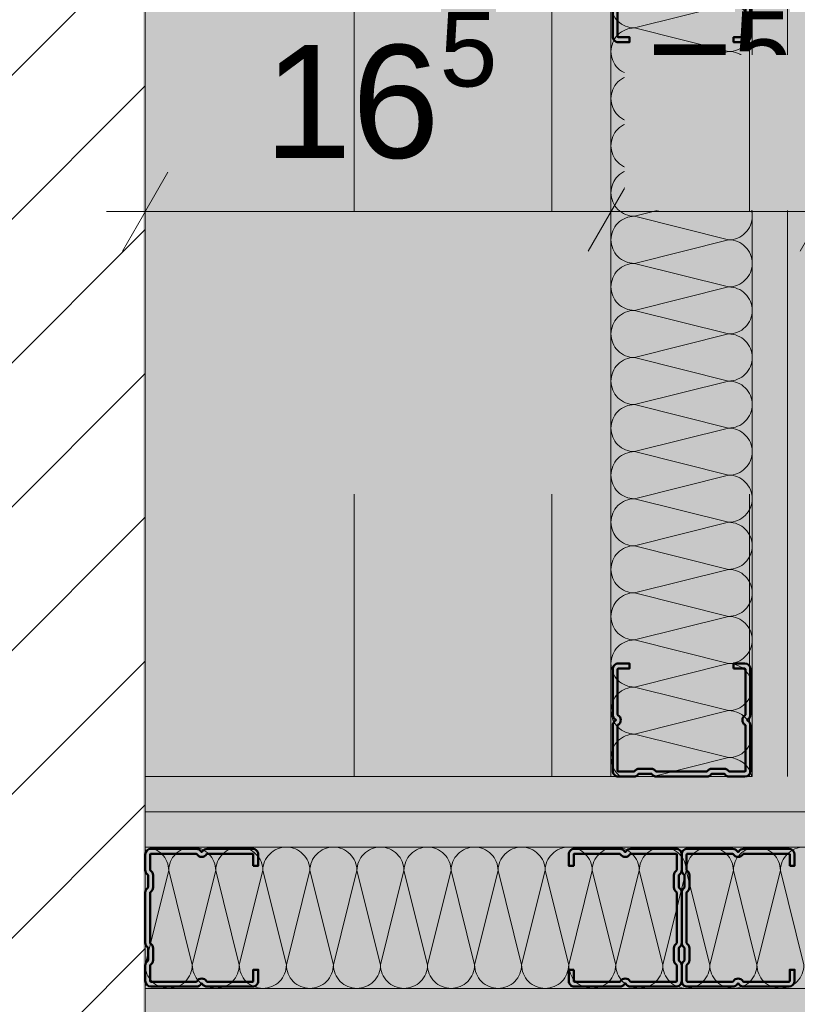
# Model space of a CAD drawing. Header units: metres. Extents: x -3.5 to 65.3, y -10.9 to 16.7.
# Tile 98 of 165: x 40.156 to 40.431, y 3.829 to 4.178. Entities that reach past the tile are written whole.
import ezdxf

# ---------------------------------------------------------------- set-up
doc = ezdxf.new("R2010")
doc.units = ezdxf.units.M
doc.header["$MEASUREMENT"] = 0
for name, pattern in [('Achse', [0.08, 0.04, -0.02, 0, -0.02]), ('Untersicht', [0.04, 0.03, -0.01]), ('Wipeout_Contour', [1, 0, -1])]:
    doc.linetypes.add(name, pattern=pattern)
for name, color, linetype in [('102 - Bemaßung_ Beschriftung.Detail_ Ausschnitt', 7, 'Continuous'), ('605 - Struktur.Wand Innen', 7, 'Continuous'), ('612 - Struktur.Stahlbau', 7, 'Continuous'), ('660 - Unterkonstruktion.Trockenbau', 7, 'Continuous'), ('Neubau_606 - Struktur.Wand Innen Ausbau', 7, 'Continuous'), ('Neubau_612 - Struktur.Stahlbau', 7, 'Continuous'), ('Neubau_653 - Abdeckung.TB Verkofferung', 7, 'Continuous')]:
    doc.layers.add(name, color=color, linetype=linetype)
doc.styles.add('ERSTELLTER_STIL_1', font='txt')
doc.dimstyles.new('ERSTELLTER_STIL__1', dxfattribs={"dimtxt": 0.04, "dimasz": 0.02128, "dimexe": 0.18, "dimexo": 0.0625, "dimgap": 0, "dimtad": 1, "dimzin": 0, "dimdsep": 46, "dimtxsty": 'ERSTELLTER_STIL_1', "dimblk": 'ARROWHEAD_2', "dimblk1": 'ARROWHEAD_2', "dimblk2": 'ARROWHEAD_2', "dimcen": 0.09, "dimse1": 1, "dimse2": 1, "dimclrd": 7, "dimclre": 7, "dimclrt": 7, "dimazin": 0, "dimtfac": 1, "dimtdec": 4, "dimtmove": 0, "dimatfit": 3, "dimfxl": 1, "dimtolj": 1, "dimtzin": 0, "dimarcsym": 0})
doc.dimstyles.new('ERSTELLTER_STIL__3', dxfattribs={"dimtxt": 0.04, "dimasz": 0.02128, "dimexe": 0.18, "dimexo": 0.0625, "dimgap": 0, "dimtad": 1, "dimtih": 1, "dimtoh": 1, "dimzin": 0, "dimdsep": 46, "dimtxsty": 'ERSTELLTER_STIL_1', "dimblk": 'ARROWHEAD_2', "dimblk1": 'ARROWHEAD_2', "dimblk2": 'ARROWHEAD_2', "dimcen": 0.09, "dimse1": 1, "dimse2": 1, "dimclrd": 7, "dimclre": 7, "dimclrt": 7, "dimazin": 0, "dimtfac": 1, "dimtdec": 4, "dimtmove": 0, "dimatfit": 3, "dimfxl": 1, "dimtolj": 1, "dimtzin": 0, "dimarcsym": 0})
doc.dimstyles.new('ERSTELLTER_STIL__6', dxfattribs={"dimtxt": 0.04, "dimasz": 0.02128, "dimexe": 0.18, "dimexo": 0.0625, "dimgap": 0, "dimtad": 1, "dimtih": 1, "dimtoh": 1, "dimzin": 0, "dimdsep": 46, "dimtxsty": 'ERSTELLTER_STIL_1', "dimblk": 'ARROWHEAD_2', "dimblk1": 'ARROWHEAD_2', "dimblk2": 'ARROWHEAD_2', "dimcen": 0.09, "dimclrd": 7, "dimclre": 7, "dimclrt": 7, "dimazin": 0, "dimtfac": 1, "dimtdec": 4, "dimtmove": 0, "dimatfit": 3, "dimfxl": 1, "dimtolj": 1, "dimtzin": 0, "dimarcsym": 0})
pattern_1 = [(45, (0, 0), (-0.007071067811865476, 0.007071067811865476), [0, -0.01])]

# ---------------------------------------------------------------- blocks, each defined once
blk = doc.blocks.new('*X87')
at = {"layer": 'Neubau_606 - Struktur.Wand Innen Ausbau', "color": 7, "linetype": 'Continuous', "lineweight": 5}
for p, q in [((40.20000236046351, 3.843332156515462), (40.20833571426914, 3.876665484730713)), ((40.21666902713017, 3.84333214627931), (40.20833571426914, 3.876665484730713)), ((40.21666902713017, 3.84333214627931), (40.22500238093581, 3.876665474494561)), ((40.23333569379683, 3.843332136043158), (40.22500238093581, 3.876665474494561)), ((40.23333569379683, 3.843332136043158), (40.24166904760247, 3.87666546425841)), ((40.2500023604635, 3.843332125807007), (40.24166904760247, 3.87666546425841)), ((40.2500023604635, 3.843332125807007), (40.25833571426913, 3.876665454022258)), ((40.26666902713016, 3.843332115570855), (40.25833571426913, 3.876665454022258)), ((40.26666902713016, 3.843332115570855), (40.2750023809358, 3.876665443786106)), ((40.28333569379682, 3.843332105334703), (40.2750023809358, 3.876665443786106)), ((40.28333569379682, 3.843332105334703), (40.29166904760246, 3.876665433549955)), ((40.30000236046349, 3.843332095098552), (40.29166904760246, 3.876665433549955)), ((40.30000236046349, 3.843332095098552), (40.30833571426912, 3.876665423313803)), ((40.31666902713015, 3.8433320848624), (40.30833571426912, 3.876665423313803)), ((40.31666902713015, 3.8433320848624), (40.32500238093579, 3.876665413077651)), ((40.33333569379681, 3.843332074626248), (40.32500238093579, 3.876665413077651)), ((40.33333569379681, 3.843332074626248), (40.34166904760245, 3.8766654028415)), ((40.35000236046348, 3.843332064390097), (40.34166904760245, 3.8766654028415)), ((40.35000236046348, 3.843332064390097), (40.35833571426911, 3.876665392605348)), ((40.36666902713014, 3.843332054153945), (40.35833571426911, 3.876665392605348)), ((40.36666902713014, 3.843332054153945), (40.37500238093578, 3.876665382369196)), ((40.3833356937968, 3.843332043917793), (40.37500238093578, 3.876665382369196)), ((40.3833356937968, 3.843332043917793), (40.39166904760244, 3.876665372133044)), ((40.40000236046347, 3.843332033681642), (40.39166904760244, 3.876665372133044)), ((40.40000236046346, 3.843332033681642), (40.40833571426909, 3.876665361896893)), ((40.41666902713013, 3.84333202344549), (40.40833571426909, 3.876665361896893)), ((40.41666902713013, 3.84333202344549), (40.42500238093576, 3.876665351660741)), ((40.43333569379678, 3.843332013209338), (40.42500238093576, 3.876665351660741))]:
    blk.add_line(p, q, dxfattribs=at)
for centre, radius, start, end in [((40.20000238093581, 3.876665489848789), 0.008333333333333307, 359.9999648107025, 89.99996481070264), ((40.21666904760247, 3.876665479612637), 0.008333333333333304, 89.9999648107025, 179.9999648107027), ((40.21666904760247, 3.876665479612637), 0.008333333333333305, 359.9999648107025, 89.99996481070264), ((40.23333571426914, 3.876665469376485), 0.008333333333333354, 89.99996481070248, 179.9999648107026), ((40.23333571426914, 3.876665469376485), 0.008333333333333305, 359.9999648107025, 89.99996481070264), ((40.2500023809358, 3.876665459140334), 0.008333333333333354, 89.99996481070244, 179.9999648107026), ((40.2500023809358, 3.876665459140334), 0.008333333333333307, 359.9999648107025, 89.99996481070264), ((40.26666904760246, 3.876665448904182), 0.008333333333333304, 89.9999648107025, 179.9999648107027), ((40.26666904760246, 3.876665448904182), 0.008333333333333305, 359.9999648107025, 89.99996481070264), ((40.28333571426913, 3.87666543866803), 0.008333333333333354, 89.99996481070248, 179.9999648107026), ((40.28333571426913, 3.87666543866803), 0.008333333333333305, 359.9999648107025, 89.99996481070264), ((40.30000238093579, 3.876665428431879), 0.008333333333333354, 89.99996481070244, 179.9999648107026), ((40.30000238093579, 3.876665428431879), 0.008333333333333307, 359.9999648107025, 89.99996481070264), ((40.31666904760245, 3.876665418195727), 0.008333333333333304, 89.9999648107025, 179.9999648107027), ((40.31666904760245, 3.876665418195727), 0.008333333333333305, 359.9999648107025, 89.99996481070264), ((40.33333571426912, 3.876665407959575), 0.008333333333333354, 89.99996481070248, 179.9999648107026), ((40.33333571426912, 3.876665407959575), 0.008333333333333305, 359.9999648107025, 89.99996481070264), ((40.35000238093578, 3.876665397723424), 0.008333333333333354, 89.99996481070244, 179.9999648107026), ((40.35000238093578, 3.876665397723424), 0.008333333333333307, 359.9999648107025, 89.99996481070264), ((40.36666904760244, 3.876665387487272), 0.008333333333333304, 89.9999648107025, 179.9999648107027), ((40.36666904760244, 3.876665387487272), 0.008333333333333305, 359.9999648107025, 89.99996481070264), ((40.38333571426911, 3.87666537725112), 0.008333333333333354, 89.99996481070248, 179.9999648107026), ((40.38333571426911, 3.87666537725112), 0.008333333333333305, 359.9999648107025, 89.99996481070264), ((40.40000238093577, 3.876665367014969), 0.008333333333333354, 89.99996481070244, 179.9999648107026), ((40.40000238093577, 3.876665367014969), 0.008333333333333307, 359.9999648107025, 89.99996481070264), ((40.41666904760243, 3.876665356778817), 0.008333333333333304, 89.9999648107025, 179.9999648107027), ((40.41666904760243, 3.876665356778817), 0.008333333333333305, 359.9999648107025, 89.99996481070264), ((40.43333571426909, 3.876665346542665), 0.008333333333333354, 89.99996481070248, 179.9999648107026), ((40.20833569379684, 3.843332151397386), 0.008333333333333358, 179.9999648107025, 269.9999648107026), ((40.20833569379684, 3.843332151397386), 0.008333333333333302, 269.9999648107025, 359.9999648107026), ((40.22500236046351, 3.843332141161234), 0.008333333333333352, 179.9999648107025, 269.9999648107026), ((40.22500236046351, 3.843332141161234), 0.008333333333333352, 269.9999648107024, 359.9999648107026), ((40.24166902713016, 3.843332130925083), 0.008333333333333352, 179.9999648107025, 269.9999648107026), ((40.24166902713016, 3.843332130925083), 0.00833333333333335, 269.9999648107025, 359.9999648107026), ((40.25833569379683, 3.843332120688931), 0.008333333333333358, 179.9999648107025, 269.9999648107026), ((40.25833569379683, 3.843332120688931), 0.008333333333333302, 269.9999648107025, 359.9999648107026), ((40.2750023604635, 3.843332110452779), 0.008333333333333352, 179.9999648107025, 269.9999648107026), ((40.2750023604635, 3.843332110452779), 0.008333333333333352, 269.9999648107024, 359.9999648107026), ((40.29166902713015, 3.843332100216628), 0.008333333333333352, 179.9999648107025, 269.9999648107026), ((40.29166902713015, 3.843332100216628), 0.00833333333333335, 269.9999648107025, 359.9999648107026), ((40.30833569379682, 3.843332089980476), 0.008333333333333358, 179.9999648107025, 269.9999648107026), ((40.30833569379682, 3.843332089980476), 0.008333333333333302, 269.9999648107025, 359.9999648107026), ((40.32500236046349, 3.843332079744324), 0.008333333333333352, 179.9999648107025, 269.9999648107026), ((40.32500236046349, 3.843332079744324), 0.008333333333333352, 269.9999648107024, 359.9999648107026), ((40.34166902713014, 3.843332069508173), 0.008333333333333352, 179.9999648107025, 269.9999648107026), ((40.34166902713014, 3.843332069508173), 0.00833333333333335, 269.9999648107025, 359.9999648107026), ((40.35833569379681, 3.843332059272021), 0.008333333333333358, 179.9999648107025, 269.9999648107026), ((40.35833569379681, 3.843332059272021), 0.008333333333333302, 269.9999648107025, 359.9999648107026), ((40.37500236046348, 3.843332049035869), 0.008333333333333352, 179.9999648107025, 269.9999648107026), ((40.37500236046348, 3.843332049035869), 0.008333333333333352, 269.9999648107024, 359.9999648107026), ((40.39166902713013, 3.843332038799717), 0.008333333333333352, 179.9999648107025, 269.9999648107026), ((40.39166902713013, 3.843332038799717), 0.00833333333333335, 269.9999648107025, 359.9999648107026), ((40.40833569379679, 3.843332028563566), 0.008333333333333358, 179.9999648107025, 269.9999648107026), ((40.40833569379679, 3.843332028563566), 0.008333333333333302, 269.9999648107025, 359.9999648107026), ((40.42500236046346, 3.843332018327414), 0.008333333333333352, 179.9999648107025, 269.9999648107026), ((40.42500236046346, 3.843332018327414), 0.008333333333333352, 269.9999648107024, 359.9999648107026)]:
    blk.add_arc(centre, radius, start, end, dxfattribs=at)
blk = doc.blocks.new('*X89')
at = {"layer": 'Neubau_606 - Struktur.Wand Innen Ausbau', "color": 7, "linetype": 'Continuous', "lineweight": 5}
for p, q in [((40.40665558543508, 4.183346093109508), (40.37332225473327, 4.17501274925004)), ((40.40665559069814, 4.166679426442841), (40.37332225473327, 4.17501274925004)), ((40.40665559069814, 4.166679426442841), (40.37332225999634, 4.158346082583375)), ((40.4066555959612, 4.150012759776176), (40.37332225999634, 4.158346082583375)), ((40.40665559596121, 4.150012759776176), (40.37332226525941, 4.14167941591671)), ((40.40665560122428, 4.133346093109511), (40.37332226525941, 4.14167941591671)), ((40.40665560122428, 4.133346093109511), (40.37332227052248, 4.125012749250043)), ((40.40665560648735, 4.116679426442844), (40.37332227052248, 4.125012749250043)), ((40.40665560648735, 4.116679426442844), (40.37332227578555, 4.108346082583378)), ((40.40665561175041, 4.100012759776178), (40.37332227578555, 4.108346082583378)), ((40.40665561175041, 4.100012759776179), (40.37332228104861, 4.091679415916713)), ((40.40665561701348, 4.083346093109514), (40.37332228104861, 4.091679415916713)), ((40.40665561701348, 4.083346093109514), (40.37332228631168, 4.075012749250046)), ((40.40665562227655, 4.066679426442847), (40.37332228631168, 4.075012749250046)), ((40.40665562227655, 4.066679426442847), (40.37332229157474, 4.05834608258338)), ((40.40665562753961, 4.050012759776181), (40.37332229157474, 4.05834608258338)), ((40.40665562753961, 4.050012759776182), (40.37332229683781, 4.041679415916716)), ((40.40665563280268, 4.033346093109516), (40.37332229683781, 4.041679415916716)), ((40.40665563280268, 4.033346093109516), (40.37332230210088, 4.025012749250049)), ((40.40665563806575, 4.01667942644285), (40.37332230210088, 4.025012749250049)), ((40.40665563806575, 4.01667942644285), (40.37332230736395, 4.008346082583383)), ((40.40665564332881, 4.000012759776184), (40.37332230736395, 4.008346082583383)), ((40.40665564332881, 4.000012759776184), (40.37332231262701, 3.991679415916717)), ((40.40665564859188, 3.983346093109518), (40.37332231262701, 3.991679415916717)), ((40.40665564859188, 3.983346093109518), (40.37332231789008, 3.975012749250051)), ((40.40665565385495, 3.966679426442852), (40.37332231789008, 3.975012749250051)), ((40.40665565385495, 3.966679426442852), (40.37332232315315, 3.958346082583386)), ((40.40665565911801, 3.950012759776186), (40.37332232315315, 3.958346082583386)), ((40.40665565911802, 3.950012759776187), (40.37332232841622, 3.94167941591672)), ((40.40665566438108, 3.933346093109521), (40.37332232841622, 3.94167941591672)), ((40.40665566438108, 3.933346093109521), (40.37332233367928, 3.925012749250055)), ((40.40665566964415, 3.916679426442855), (40.37332233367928, 3.925012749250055)), ((40.40665566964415, 3.916679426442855), (40.37993285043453, 3.909998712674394))]:
    blk.add_line(p, q, dxfattribs=at)
for centre, radius, start, end in [((40.37332225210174, 4.183346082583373), 0.00833333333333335, 180.0000180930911, 270.0000180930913), ((40.40665558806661, 4.175012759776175), 0.008333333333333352, 1.809309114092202e-05, 90.00001809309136), ((40.37332225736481, 4.166679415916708), 0.008333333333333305, 90.00001809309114, 180.0000180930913), ((40.40665558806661, 4.175012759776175), 0.008333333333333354, 270.0000180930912, 1.809309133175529e-05), ((40.37332225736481, 4.166679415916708), 0.008333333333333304, 180.0000180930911, 270.0000180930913), ((40.40665559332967, 4.158346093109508), 0.008333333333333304, 1.809309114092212e-05, 90.00001809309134), ((40.37332226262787, 4.150012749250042), 0.008333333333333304, 90.00001809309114, 180.0000180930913), ((40.40665559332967, 4.158346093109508), 0.008333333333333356, 270.0000180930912, 1.809309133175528e-05), ((40.37332226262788, 4.150012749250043), 0.008333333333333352, 180.0000180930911, 270.0000180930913), ((40.40665559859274, 4.141679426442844), 0.00833333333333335, 1.809309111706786e-05, 90.00001809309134), ((40.37332226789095, 4.133346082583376), 0.008333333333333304, 90.00001809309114, 180.0000180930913), ((40.40665559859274, 4.141679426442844), 0.008333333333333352, 270.0000180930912, 1.80930913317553e-05), ((40.37332226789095, 4.133346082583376), 0.00833333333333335, 180.0000180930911, 270.0000180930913), ((40.40665560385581, 4.125012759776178), 0.008333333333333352, 1.809309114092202e-05, 90.00001809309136), ((40.37332227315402, 4.11667941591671), 0.008333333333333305, 90.00001809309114, 180.0000180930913), ((40.40665560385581, 4.125012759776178), 0.008333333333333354, 270.0000180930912, 1.809309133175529e-05), ((40.37332227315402, 4.11667941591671), 0.008333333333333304, 180.0000180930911, 270.0000180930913), ((40.40665560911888, 4.108346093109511), 0.008333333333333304, 1.809309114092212e-05, 90.00001809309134), ((40.37332227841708, 4.100012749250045), 0.008333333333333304, 90.00001809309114, 180.0000180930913), ((40.40665560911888, 4.108346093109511), 0.008333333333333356, 270.0000180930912, 1.809309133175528e-05), ((40.37332227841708, 4.100012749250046), 0.008333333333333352, 180.0000180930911, 270.0000180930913), ((40.40665561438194, 4.091679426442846), 0.00833333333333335, 1.809309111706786e-05, 90.00001809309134), ((40.37332228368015, 4.083346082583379), 0.008333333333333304, 90.00001809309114, 180.0000180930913), ((40.40665561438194, 4.091679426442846), 0.008333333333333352, 270.0000180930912, 1.80930913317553e-05), ((40.37332228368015, 4.083346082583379), 0.00833333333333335, 180.0000180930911, 270.0000180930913), ((40.40665561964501, 4.075012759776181), 0.008333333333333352, 1.809309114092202e-05, 90.00001809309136), ((40.37332228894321, 4.066679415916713), 0.008333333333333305, 90.00001809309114, 180.0000180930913), ((40.40665561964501, 4.075012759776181), 0.008333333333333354, 270.0000180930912, 1.809309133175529e-05), ((40.37332228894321, 4.066679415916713), 0.008333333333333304, 180.0000180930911, 270.0000180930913), ((40.40665562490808, 4.058346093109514), 0.008333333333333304, 1.809309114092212e-05, 90.00001809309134), ((40.37332229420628, 4.050012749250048), 0.008333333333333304, 90.00001809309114, 180.0000180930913), ((40.40665562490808, 4.058346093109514), 0.008333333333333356, 270.0000180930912, 1.809309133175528e-05), ((40.37332229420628, 4.050012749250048), 0.008333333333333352, 180.0000180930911, 270.0000180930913), ((40.40665563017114, 4.041679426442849), 0.00833333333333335, 1.809309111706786e-05, 90.00001809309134), ((40.37332229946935, 4.033346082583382), 0.008333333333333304, 90.00001809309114, 180.0000180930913), ((40.40665563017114, 4.041679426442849), 0.008333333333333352, 270.0000180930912, 1.80930913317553e-05), ((40.37332229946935, 4.033346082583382), 0.00833333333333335, 180.0000180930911, 270.0000180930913), ((40.40665563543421, 4.025012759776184), 0.008333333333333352, 1.809309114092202e-05, 90.00001809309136), ((40.37332230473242, 4.016679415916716), 0.008333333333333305, 90.00001809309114, 180.0000180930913), ((40.40665563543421, 4.025012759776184), 0.008333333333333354, 270.0000180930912, 1.809309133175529e-05), ((40.37332230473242, 4.016679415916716), 0.008333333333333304, 180.0000180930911, 270.0000180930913), ((40.40665564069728, 4.008346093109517), 0.008333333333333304, 1.809309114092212e-05, 90.00001809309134), ((40.37332230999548, 4.00001274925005), 0.008333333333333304, 90.00001809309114, 180.0000180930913), ((40.40665564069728, 4.008346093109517), 0.008333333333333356, 270.0000180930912, 1.809309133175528e-05), ((40.37332230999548, 4.00001274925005), 0.008333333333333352, 180.0000180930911, 270.0000180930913), ((40.40665564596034, 3.991679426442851), 0.00833333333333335, 1.809309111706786e-05, 90.00001809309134), ((40.37332231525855, 3.983346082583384), 0.008333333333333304, 90.00001809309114, 180.0000180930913), ((40.40665564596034, 3.991679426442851), 0.008333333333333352, 270.0000180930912, 1.80930913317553e-05), ((40.37332231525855, 3.983346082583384), 0.00833333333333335, 180.0000180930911, 270.0000180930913), ((40.40665565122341, 3.975012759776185), 0.008333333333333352, 1.809309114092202e-05, 90.00001809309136), ((40.37332232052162, 3.966679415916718), 0.008333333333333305, 90.00001809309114, 180.0000180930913), ((40.40665565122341, 3.975012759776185), 0.008333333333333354, 270.0000180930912, 1.809309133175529e-05), ((40.37332232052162, 3.966679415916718), 0.008333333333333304, 180.0000180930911, 270.0000180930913), ((40.40665565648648, 3.958346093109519), 0.008333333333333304, 1.809309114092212e-05, 90.00001809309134), ((40.37332232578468, 3.950012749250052), 0.008333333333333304, 90.00001809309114, 180.0000180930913), ((40.40665565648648, 3.958346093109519), 0.008333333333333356, 270.0000180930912, 1.809309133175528e-05), ((40.37332232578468, 3.950012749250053), 0.008333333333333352, 180.0000180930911, 270.0000180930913), ((40.40665566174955, 3.941679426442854), 0.00833333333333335, 1.809309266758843e-05, 90.00001809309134), ((40.37332233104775, 3.933346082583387), 0.008333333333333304, 90.00001809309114, 180.0000180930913), ((40.40665566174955, 3.941679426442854), 0.008333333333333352, 270.0000180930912, 1.80930913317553e-05), ((40.37332233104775, 3.933346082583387), 0.00833333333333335, 180.0000180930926, 270.0000180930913), ((40.40665566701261, 3.925012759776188), 0.008333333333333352, 1.809309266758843e-05, 90.00001809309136), ((40.37332233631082, 3.916679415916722), 0.008333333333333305, 90.00001809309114, 180.0000180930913), ((40.40665566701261, 3.925012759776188), 0.008333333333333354, 270.0000180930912, 1.809309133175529e-05), ((40.37332233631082, 3.916679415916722), 0.008333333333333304, 180.0000180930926, 233.2911701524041), ((40.40665567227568, 3.908346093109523), 0.008333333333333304, 11.43825364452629, 90.00001809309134)]:
    blk.add_arc(centre, radius, start, end, dxfattribs=at)
blk = doc.blocks.new('*D219')
at = {"layer": '102 - Bemaßung_ Beschriftung.Detail_ Ausschnitt', "color": 7, "linetype": 'Continuous', "lineweight": 5}
for p, q in [((39.93602500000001, 3.918081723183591), (39.96402500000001, 3.901915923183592)), ((39.97102500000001, 3.909998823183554), (39.92902500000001, 3.909998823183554)), ((39.95002500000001, 3.809998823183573), (39.95002500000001, 3.909998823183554)), ((39.93602500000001, 3.818081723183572), (39.96402500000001, 3.801915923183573)), ((39.97102500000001, 3.809998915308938), (39.92902500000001, 3.809998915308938)), ((39.95002500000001, 0.2549999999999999), (39.95002500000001, 3.809998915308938))]:
    blk.add_line(p, q, dxfattribs=at)
at = {"color": 254, "linetype": 'Wipeout_Contour', "lineweight": 0, "ltscale": 160.4450248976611}
blk.add_wipeout([(39.949524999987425, 3.822144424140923), (39.949524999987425, 3.8978532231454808), (39.89452500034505, 3.8978532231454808), (39.89452500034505, 3.822144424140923)], dxfattribs=at).dxf.layer = '102 - Bemaßung_ Beschriftung.Detail_ Ausschnitt'
at = {"layer": '102 - Bemaßung_ Beschriftung.Detail_ Ausschnitt', "color": 7, "lineweight": 5, "insert": (39.94202500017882, 3.829644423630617), "char_height": 0.04, "attachment_point": 7, "rotation": 90, "style": 'ERSTELLTER_STIL_1'}
blk.add_mtext('\\A1;{\\pql;\\fArial|b0|i0|c0|p38;10}', dxfattribs=at)
blk = doc.blocks.new('ARROWHEAD_2')
at = {"color": 0, "linetype": 'Continuous', "lineweight": 0}
for p, q in [((-0.3781315, -0.655), (0.3781315, 0.655)), ((0, 0), (-1, 0))]:
    blk.add_line(p, q, dxfattribs=at)
blk = doc.blocks.new('*D220')
at = {"layer": '102 - Bemaßung_ Beschriftung.Detail_ Ausschnitt', "color": 7, "linetype": 'Continuous', "lineweight": 5}
for p, q in [((39.95002500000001, 5.760000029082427), (39.95002500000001, 5.773692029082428)), ((39.96402500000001, 5.751917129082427), (39.93602500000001, 5.768082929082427)), ((39.97102500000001, 5.760000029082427), (39.92902500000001, 5.760000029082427)), ((39.95002500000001, 3.909998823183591), (39.95002500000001, 5.760000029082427)), ((39.93602500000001, 3.918081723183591), (39.96402500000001, 3.901915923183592))]:
    blk.add_line(p, q, dxfattribs=at)
at = {"layer": '102 - Bemaßung_ Beschriftung.Detail_ Ausschnitt', "color": 7, "lineweight": 5, "insert": (39.94202500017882, 4.78178787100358), "char_height": 0.04, "attachment_point": 7, "rotation": 90, "style": 'ERSTELLTER_STIL_1'}
blk.add_mtext('\\A1;{\\pql;\\fArial|b0|i0|c0|p38;1,85}', dxfattribs=at)
blk = doc.blocks.new('*D239')
at = {"layer": '102 - Bemaßung_ Beschriftung.Detail_ Ausschnitt', "color": 7, "linetype": 'Continuous', "lineweight": 5}
for p, q in [((40.2, 4.08899707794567), (40.2, 4.13099707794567)), ((40.36498900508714, 4.08899707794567), (40.36498900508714, 4.13099707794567)), ((40.20808289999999, 4.12399707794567), (40.1919171, 4.09599707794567)), ((40.37307190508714, 4.12399707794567), (40.35690610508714, 4.09599707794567)), ((40.186308, 4.10999707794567), (40.2, 4.10999707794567)), ((40.2, 4.10999707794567), (40.36498900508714, 4.10999707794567))]:
    blk.add_line(p, q, dxfattribs=at)
at = {"layer": '102 - Bemaßung_ Beschriftung.Detail_ Ausschnitt', "color": 7, "lineweight": 5, "insert": (40.24212320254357, 4.117338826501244), "char_height": 0.04, "attachment_point": 7, "style": 'ERSTELLTER_STIL_1'}
blk.add_mtext('\\A1;{\\pql;\\fArial|b0|i0|c0|p38;16\\fArial|b0|i0|c0|p38;\\A1{\\H.66x;\\S5^  ;}}', dxfattribs=at)
blk = doc.blocks.new('*D240')
at = {"layer": '102 - Bemaßung_ Beschriftung.Detail_ Ausschnitt', "color": 7, "linetype": 'Continuous', "lineweight": 5}
for p, q in [((40.36498900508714, 4.08899707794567), (40.36498900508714, 4.13099707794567)), ((40.44002496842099, 4.08899707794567), (40.44002496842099, 4.13099707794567)), ((40.37307190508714, 4.12399707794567), (40.35690610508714, 4.09599707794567)), ((40.44810789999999, 4.12399707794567), (40.43194209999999, 4.09599707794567)), ((40.36498900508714, 4.10999707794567), (40.44002496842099, 4.10999707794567))]:
    blk.add_line(p, q, dxfattribs=at)
at = {"layer": '102 - Bemaßung_ Beschriftung.Detail_ Ausschnitt', "color": 7, "lineweight": 5, "insert": (40.37731290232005, 4.117562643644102), "char_height": 0.04, "attachment_point": 7, "style": 'ERSTELLTER_STIL_1'}
blk.add_mtext('\\A1;{\\pql;\\fArial|b0|i0|c0|p38;7\\fArial|b0|i0|c0|p38;\\A1{\\H.66x;\\S5^  ;}}', dxfattribs=at)
at = {"color": 254, "linetype": 'Wipeout_Contour', "lineweight": 0, "ltscale": 162.467487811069}
blk.add_wipeout([(40.36981290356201, 4.110497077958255), (40.435201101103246, 4.110497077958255), (40.435201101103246, 4.165497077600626), (40.36981290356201, 4.165497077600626)], dxfattribs=at).dxf.layer = '102 - Bemaßung_ Beschriftung.Detail_ Ausschnitt'
blk = doc.blocks.new('*D260')
at = {"layer": '102 - Bemaßung_ Beschriftung.Detail_ Ausschnitt', "color": 7, "linetype": 'Continuous', "lineweight": 5}
for p, q in [((40.9709890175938, 4.218081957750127), (40.99898901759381, 4.201916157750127)), ((41.00598901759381, 4.2099989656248), (40.9639890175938, 4.2099989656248)), ((40.9849890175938, 3.909998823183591), (40.9849890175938, 4.2099989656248)), ((40.9709890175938, 3.918081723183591), (40.99898901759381, 3.901915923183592)), ((41.00598901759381, 3.909998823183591), (40.9639890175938, 3.909998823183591)), ((40.9849890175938, 3.896306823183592), (40.9849890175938, 3.909998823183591))]:
    blk.add_line(p, q, dxfattribs=at)
at = {"layer": '102 - Bemaßung_ Beschriftung.Detail_ Ausschnitt', "color": 7, "lineweight": 5, "insert": (40.97698901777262, 4.029644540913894), "char_height": 0.04, "attachment_point": 7, "rotation": 90, "style": 'ERSTELLTER_STIL_1'}
blk.add_mtext('\\A1;{\\pql;\\fArial|b0|i0|c0|p38;30}', dxfattribs=at)
blk = doc.blocks.new('*D265')
at = {"layer": '102 - Bemaßung_ Beschriftung.Detail_ Ausschnitt', "color": 7, "linetype": 'Continuous', "lineweight": 5}
for p, q in [((41.0709890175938, 4.468081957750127), (41.09898901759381, 4.451916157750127)), ((41.10598901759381, 4.4599989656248), (41.0639890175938, 4.4599989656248)), ((41.08498901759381, 3.909998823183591), (41.08498901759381, 4.4599989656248)), ((41.0709890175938, 3.918081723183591), (41.09898901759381, 3.901915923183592)), ((41.10598901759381, 3.909998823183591), (41.0639890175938, 3.909998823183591)), ((41.08498901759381, 3.896306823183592), (41.08498901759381, 3.909998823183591))]:
    blk.add_line(p, q, dxfattribs=at)
at = {"layer": '102 - Bemaßung_ Beschriftung.Detail_ Ausschnitt', "color": 7, "lineweight": 5, "insert": (41.07698901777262, 4.154644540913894), "char_height": 0.04, "attachment_point": 7, "rotation": 90, "style": 'ERSTELLTER_STIL_1'}
blk.add_mtext('\\A1;{\\pql;\\fArial|b0|i0|c0|p38;55}', dxfattribs=at)
blk = doc.blocks.new('*D448')
at = {"layer": '102 - Bemaßung_ Beschriftung.Detail_ Ausschnitt', "color": 7, "linetype": 'Continuous', "lineweight": 5}
for p, q in [((40.2, 4.342082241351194), (40.2, 5.199982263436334)), ((42.54733764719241, 3.904999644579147), (42.54733764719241, 4.384082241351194)), ((40.20808289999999, 4.377082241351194), (40.1919171, 4.349082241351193)), ((42.55542054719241, 4.377082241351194), (42.53925474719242, 4.349082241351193)), ((40.186308, 4.363082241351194), (40.2, 4.363082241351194)), ((40.2, 4.363082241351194), (42.54733764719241, 4.363082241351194))]:
    blk.add_line(p, q, dxfattribs=at)
at = {"color": 254, "linetype": 'Wipeout_Contour', "lineweight": 0, "ltscale": 166.4356485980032}
blk.add_wipeout([(41.29292352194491, 4.363582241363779), (41.454414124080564, 4.363582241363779), (41.454414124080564, 4.41858224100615), (41.29292352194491, 4.41858224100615)], dxfattribs=at).dxf.layer = '102 - Bemaßung_ Beschriftung.Detail_ Ausschnitt'
at = {"layer": '102 - Bemaßung_ Beschriftung.Detail_ Ausschnitt', "color": 7, "lineweight": 5, "insert": (41.30042352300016, 4.363319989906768), "char_height": 0.04, "attachment_point": 7, "style": 'ERSTELLTER_STIL_1'}
blk.add_mtext('\\A1;{\\pql;\\fArial|b0|i0|c0|p38;2,34\\fArial|b0|i0|c0|p38;\\A1{\\H.66x;\\S73^  ;}}', dxfattribs=at)

msp = doc.modelspace()

# ---------------------------------------------------------------- hatches: boundary and pattern name
at = {"layer": 'Neubau_606 - Struktur.Wand Innen Ausbau', "linetype": 'Continuous', "lineweight": 0, "true_color": 0x000000}
h = msp.add_hatch(dxfattribs=at)
h.set_pattern_fill('Gips_0001', color=18, style=0, pattern_type=2)
h.set_pattern_definition(pattern_1)
h.paths.add_polyline_path([(40.42748900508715, 3.909998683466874), (40.42748842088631, 5.759999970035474), (40.41498842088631, 5.759999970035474), (40.41498900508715, 3.909998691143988)])
h = msp.add_hatch(dxfattribs=at)
h.set_pattern_fill('Gips_0001', color=18, style=0, pattern_type=2)
h.set_pattern_definition(pattern_1)
h.paths.add_polyline_path([(40.43998900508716, 3.90999867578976), (40.43998842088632, 5.759999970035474), (40.42748842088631, 5.759999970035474), (40.42748900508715, 3.909998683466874)])

# ---------------------------------------------------------------- linework, layer by layer
at = {"layer": 'Neubau_606 - Struktur.Wand Innen Ausbau', "color": 1, "linetype": 'Continuous', "lineweight": 5}
for p, q in [((40.41498900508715, 3.909998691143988), (40.41498842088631, 5.759999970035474)), ((40.42748900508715, 3.909998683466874), (40.42748842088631, 5.759999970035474))]:
    msp.add_line(p, q, dxfattribs=at)
at = {"layer": 'Neubau_606 - Struktur.Wand Innen Ausbau', "color": 1, "linetype": 'Continuous', "lineweight": 5, "flags": 128}
for points in [[(40.36498842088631, 5.759999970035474), (40.36498900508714, 3.909998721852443)], [(40.36498900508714, 3.909998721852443), (40.41498900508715, 3.909998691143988)]]:
    msp.add_lwpolyline(points, dxfattribs=at)
at = {"layer": 'Neubau_612 - Struktur.Stahlbau', "color": 1, "linetype": 'Untersicht', "lineweight": 13}
msp.add_line((40.27400000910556, 0.7099821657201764), (40.27400000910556, 5.189982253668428), dxfattribs=at)
at = {"layer": 'Neubau_612 - Struktur.Stahlbau', "color": 1, "linetype": 'Achse', "lineweight": 9}
msp.add_line((40.34400000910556, 0.7099821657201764), (40.34400000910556, 5.189982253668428), dxfattribs=at)
at = {"layer": 'Neubau_653 - Abdeckung.TB Verkofferung', "color": 1, "linetype": 'Untersicht', "lineweight": 9}
msp.add_line((40.1974750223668, 0.7101098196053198), (40.19998862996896, 5.190109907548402), dxfattribs=at)

# ---------------------------------------------------------------- block references
at = {"layer": 'Neubau_606 - Struktur.Wand Innen Ausbau', "color": 1, "lineweight": 13}
msp.add_blockref('*X89', (0, 0), dxfattribs=at)

# ---------------------------------------------------------------- next in the draw order: wipeouts: each hides what was drawn before it
at = {"color": 254, "linetype": 'Wipeout_Contour', "lineweight": 0, "ltscale": 161.5203915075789}
msp.add_wipeout([(40.199999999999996, 3.7049996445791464), (40.199999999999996, 5.1999822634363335), (40.05, 5.1999822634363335), (40.05, 3.7049996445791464)], dxfattribs=at).dxf.layer = '605 - Struktur.Wand Innen'

# ---------------------------------------------------------------- next in the draw order: hatches: boundary and pattern name
at = {"layer": '605 - Struktur.Wand Innen', "linetype": 'Continuous', "lineweight": 0, "true_color": 0x000000}
h = msp.add_hatch(dxfattribs=at)
h.set_pattern_fill('MW_Ziegel_0001', color=18, style=0, pattern_type=2)
h.set_pattern_definition([(44.99999999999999, (0, 0), (-0.02545584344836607, 0.02545584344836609), [])])
h.paths.add_polyline_path([(40.2, 3.704999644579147), (40.2, 5.199982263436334), (40.05, 5.199982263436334), (40.05, 3.704999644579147)])
at = {"layer": 'Neubau_606 - Struktur.Wand Innen Ausbau', "linetype": 'Continuous', "lineweight": 0, "true_color": 0x000000}
h = msp.add_hatch(dxfattribs=at)
h.set_pattern_fill('Gips_0001', color=18, style=0, pattern_type=2)
h.set_pattern_definition(pattern_1)
h.paths.add_polyline_path([(40.2, 3.909998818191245), (40.2, 3.897498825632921), (41.34999024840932, 3.897498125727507), (41.34999024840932, 3.909998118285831)])
h = msp.add_hatch(dxfattribs=at)
h.set_pattern_fill('Gips_0001', color=18, style=0, pattern_type=2)
h.set_pattern_definition(pattern_1)
h.paths.add_polyline_path([(40.2, 3.897498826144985), (40.2, 3.88499883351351), (41.34999025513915, 3.884998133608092), (41.34999025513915, 3.897498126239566)])
h = msp.add_hatch(dxfattribs=at)
h.set_pattern_fill('Gips_0001', color=18, style=0, pattern_type=2)
h.set_pattern_definition(pattern_1)
h.paths.add_polyline_path([(40.2, 3.822498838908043), (41.34999019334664, 3.822498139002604), (41.34999022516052, 3.834998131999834), (40.2, 3.834998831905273)])

# ---------------------------------------------------------------- next in the draw order: linework, layer by layer
at = {"layer": '605 - Struktur.Wand Innen', "color": 7, "linetype": 'Continuous', "lineweight": 18, "flags": 128}
msp.add_lwpolyline([(40.2, 3.704999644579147), (40.2, 5.199982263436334)], dxfattribs=at)
at = {"layer": 'Neubau_606 - Struktur.Wand Innen Ausbau', "color": 1, "linetype": 'Continuous', "lineweight": 5}
for p, q in [((41.34999024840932, 3.897498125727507), (40.2, 3.897498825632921)), ((41.34999025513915, 3.884998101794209), (40.2, 3.88499883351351)), ((40.2, 3.834998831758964), (41.3499902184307, 3.834998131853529))]:
    msp.add_line(p, q, dxfattribs=at)
at = {"layer": 'Neubau_606 - Struktur.Wand Innen Ausbau', "color": 1, "linetype": 'Continuous', "lineweight": 5, "flags": 128}
for points in [[(40.41498900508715, 3.909998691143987), (40.2, 3.909998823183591)], [(40.2, 3.909998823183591), (40.2, 3.809998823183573)]]:
    msp.add_lwpolyline(points, dxfattribs=at)

# ---------------------------------------------------------------- next in the draw order: block references
at = {"layer": 'Neubau_606 - Struktur.Wand Innen Ausbau', "color": 1, "lineweight": 13}
msp.add_blockref('*X87', (0, 0), dxfattribs=at)

# ---------------------------------------------------------------- next in the draw order: dimensions: what is measured, and where the dimension line sits
at = {"layer": '102 - Bemaßung_ Beschriftung.Detail_ Ausschnitt', "color": 7, "linetype": 'Continuous', "lineweight": 5}
dim = msp.add_linear_dim(base=(39.95002500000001, 3.909998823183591), p1=(40.2, 3.809998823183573), p2=(40.2, 3.909998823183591), angle=90, dimstyle='ERSTELLTER_STIL__1', dxfattribs=at)
dim.commit()
dim.dimension.update_dxf_attribs({"geometry": '*D219', "text_midpoint": (39.92202500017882, 3.860138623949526), "dimtype": 160, "text_rotation": 90})

# ---------------------------------------------------------------- next in the draw order: linework, layer by layer
at = {"layer": '660 - Unterkonstruktion.Trockenbau', "color": 7, "linetype": 'Continuous', "lineweight": 50, "flags": 128}
msp.add_lwpolyline([(40.23827500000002, 3.878396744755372), (40.24002500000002, 3.878396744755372), (40.24002500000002, 3.882396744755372, 0.414213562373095), (40.23802500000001, 3.884396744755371), (40.22197355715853, 3.884396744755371, 0.267949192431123), (40.22024150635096, 3.883396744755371, -0.5773502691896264), (40.21980849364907, 3.883396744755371, 0.267949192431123), (40.2180764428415, 3.884396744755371), (40.20202500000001, 3.884396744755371, 0.414213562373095), (40.20002500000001, 3.882396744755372), (40.20002500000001, 3.876896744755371, 0.2504916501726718), (40.20091388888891, 3.875233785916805, -0.2504916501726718), (40.20102500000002, 3.875025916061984), (40.20102500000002, 3.870767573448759, -0.2504916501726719), (40.20091388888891, 3.870559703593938, 0.2504916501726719), (40.20002500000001, 3.868896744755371), (40.20002500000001, 3.851096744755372, 0.2504916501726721), (40.20091388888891, 3.849433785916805, -0.2504916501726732), (40.20102500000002, 3.849225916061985), (40.20102500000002, 3.844967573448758, -0.2504916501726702), (40.20091388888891, 3.844759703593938, 0.2504916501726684), (40.20002500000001, 3.843096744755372), (40.20002500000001, 3.837596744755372, 0.4142135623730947), (40.20202500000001, 3.835596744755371), (40.2180764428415, 3.835596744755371, 0.2679491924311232), (40.21980849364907, 3.836596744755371, -0.5773502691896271), (40.22024150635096, 3.836596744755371, 0.2679491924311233), (40.22197355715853, 3.835596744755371), (40.23802500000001, 3.835596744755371, 0.414213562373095), (40.24002500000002, 3.837596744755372), (40.24002500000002, 3.841596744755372), (40.23827500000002, 3.841596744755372), (40.23827500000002, 3.837596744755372, -0.414213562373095), (40.23802500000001, 3.837346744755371), (40.22197355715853, 3.837346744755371, -0.2679491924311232), (40.22175705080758, 3.837471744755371, 0.5773502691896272), (40.21829294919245, 3.837471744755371, -0.2679491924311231), (40.2180764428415, 3.837346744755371), (40.20202500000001, 3.837346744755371, -0.414213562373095), (40.20177500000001, 3.837596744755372), (40.20177500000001, 3.843096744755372, -0.25049165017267), (40.20188611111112, 3.843304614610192, 0.2504916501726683), (40.20277500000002, 3.844967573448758), (40.20277500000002, 3.849225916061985, 0.250491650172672), (40.20188611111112, 3.850888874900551, -0.2504916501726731), (40.20177500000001, 3.851096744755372), (40.20177500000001, 3.868896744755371, -0.2504916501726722), (40.20188611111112, 3.869104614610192, 0.2504916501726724), (40.20277500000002, 3.870767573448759), (40.20277500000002, 3.875025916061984, 0.2504916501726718), (40.20188611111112, 3.876688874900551, -0.2504916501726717), (40.20177500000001, 3.876896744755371), (40.20177500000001, 3.882396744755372, -0.414213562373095), (40.20202500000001, 3.882646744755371), (40.2180764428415, 3.882646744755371, -0.2679491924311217), (40.21829294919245, 3.882521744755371, 0.5773502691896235), (40.22175705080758, 3.882521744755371, -0.2679491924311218), (40.22197355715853, 3.882646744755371), (40.23802500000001, 3.882646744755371, -0.4142135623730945), (40.23827500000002, 3.882396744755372)], format="xyb", close=True, dxfattribs=at)

# ---------------------------------------------------------------- next in the draw order: dimensions: what is measured, and where the dimension line sits
at = {"layer": '102 - Bemaßung_ Beschriftung.Detail_ Ausschnitt', "color": 7, "linetype": 'Continuous', "lineweight": 5}
dim = msp.add_linear_dim(base=(39.95002500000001, 5.760000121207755), p1=(40.2, 3.909998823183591), p2=(42.33499121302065, 5.760000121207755), angle=90, dimstyle='ERSTELLTER_STIL__1', dxfattribs=at)
dim.commit()
dim.dimension.update_dxf_attribs({"geometry": '*D220', "text_midpoint": (39.92202500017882, 4.833740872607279), "dimtype": 160, "text_rotation": 90})
dim = msp.add_linear_dim(base=(40.36498900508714, 4.10999707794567), p1=(40.2, 3.909998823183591), p2=(40.36498900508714, 3.909998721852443), dimstyle='ERSTELLTER_STIL__3', dxfattribs=at)
dim.commit()
dim.dimension.update_dxf_attribs({"geometry": '*D239', "text_midpoint": (40.32664100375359, 4.137997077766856), "dimtype": 160})

# ---------------------------------------------------------------- next in the draw order: dimensions: what is measured, and where the dimension line sits
dim = msp.add_linear_dim(base=(40.44002499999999, 4.10999707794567), p1=(40.36498900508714, 3.909998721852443), p2=(40.44002499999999, 2.032499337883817), dimstyle='ERSTELLTER_STIL__3', dxfattribs=at)
dim.commit()
dim.dimension.update_dxf_attribs({"geometry": '*D240', "text_midpoint": (40.44658350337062, 4.137997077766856), "dimtype": 160})

# ---------------------------------------------------------------- next in the draw order: hatches: boundary and pattern name
at = {"layer": '612 - Struktur.Stahlbau', "linetype": 'Continuous', "lineweight": 0, "true_color": 0x30307f}
msp.add_hatch(color=177, dxfattribs=at).paths.add_polyline_path([(40.27400000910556, 5.189982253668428), (40.41400000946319, 5.189982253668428), (40.41400000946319, 0.70998214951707), (40.27400000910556, 0.70998214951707)])
at = {"layer": '612 - Struktur.Stahlbau', "linetype": 'Continuous', "lineweight": 0, "true_color": 0x006a00}
msp.add_hatch(color=96, dxfattribs=at).paths.add_polyline_path([(40.19932680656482, 4.219982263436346), (47.0299970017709, 4.219982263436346), (47.0299970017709, 3.719982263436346), (40.19932680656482, 3.719982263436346)])

# ---------------------------------------------------------------- next in the draw order: linework, layer by layer
at = {"layer": '660 - Unterkonstruktion.Trockenbau', "color": 7, "linetype": 'Continuous', "lineweight": 50, "flags": 128}
for points in [[(40.365588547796, 4.18805050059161), (40.365588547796, 4.171999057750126, 0.414213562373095), (40.367588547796, 4.169999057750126), (40.371588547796, 4.169999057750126), (40.371588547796, 4.171749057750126), (40.367588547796, 4.171749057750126, -0.414213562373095), (40.367338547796, 4.171999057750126), (40.367338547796, 4.18805050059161, -0.2679491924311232)], [(40.412638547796, 4.18805050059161), (40.412638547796, 4.171999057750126, -0.4142135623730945), (40.41238854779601, 4.171749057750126), (40.408388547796, 4.171749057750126), (40.408388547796, 4.169999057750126), (40.41238854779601, 4.169999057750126, 0.414213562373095), (40.414388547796, 4.171999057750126), (40.414388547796, 4.18805050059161, 0.267949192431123)]]:
    msp.add_lwpolyline(points, format="xyb", dxfattribs=at)
for points in [[(40.40838900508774, 3.948246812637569), (40.40838900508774, 3.949996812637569), (40.41238900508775, 3.949996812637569, -0.414213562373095), (40.41438900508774, 3.947996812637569), (40.41438900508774, 3.931945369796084, -0.267949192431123), (40.41338900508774, 3.930213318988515, 0.5773502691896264), (40.41338900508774, 3.929780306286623, -0.267949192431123), (40.41438900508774, 3.928048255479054), (40.41438900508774, 3.911996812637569, -0.414213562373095), (40.41238900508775, 3.909996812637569), (40.40688900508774, 3.909996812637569, -0.2504916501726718), (40.40522604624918, 3.910885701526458, 0.2504916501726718), (40.40501817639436, 3.910996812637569), (40.40075983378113, 3.910996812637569, 0.2504916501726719), (40.40055196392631, 3.910885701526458, -0.2504916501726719), (40.39888900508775, 3.909996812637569), (40.38108900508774, 3.909996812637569, -0.2504916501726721), (40.37942604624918, 3.910885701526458, 0.2504916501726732), (40.37921817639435, 3.910996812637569), (40.37495983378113, 3.910996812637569, 0.2504916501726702), (40.37475196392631, 3.910885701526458, -0.2504916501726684), (40.37308900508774, 3.909996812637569), (40.36758900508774, 3.909996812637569, -0.4142135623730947), (40.36558900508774, 3.911996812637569), (40.36558900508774, 3.928048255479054, -0.2679491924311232), (40.36658900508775, 3.929780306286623, 0.5773502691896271), (40.36658900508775, 3.930213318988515, -0.2679491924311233), (40.36558900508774, 3.931945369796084), (40.36558900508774, 3.947996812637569, -0.414213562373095), (40.36758900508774, 3.949996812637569), (40.37158900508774, 3.949996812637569), (40.37158900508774, 3.948246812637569), (40.36758900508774, 3.948246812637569, 0.414213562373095), (40.36733900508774, 3.947996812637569), (40.36733900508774, 3.931945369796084, 0.2679491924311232), (40.36746400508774, 3.931728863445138, -0.5773502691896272), (40.36746400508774, 3.92826476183, 0.2679491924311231), (40.36733900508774, 3.928048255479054), (40.36733900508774, 3.911996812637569, 0.414213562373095), (40.36758900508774, 3.911746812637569), (40.37308900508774, 3.911746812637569, 0.25049165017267), (40.37329687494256, 3.911857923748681, -0.2504916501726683), (40.37495983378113, 3.912746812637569), (40.37921817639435, 3.912746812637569, -0.250491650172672), (40.38088113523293, 3.911857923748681, 0.2504916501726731), (40.38108900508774, 3.911746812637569), (40.39888900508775, 3.911746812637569, 0.2504916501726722), (40.39909687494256, 3.911857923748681, -0.2504916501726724), (40.40075983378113, 3.912746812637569), (40.40501817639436, 3.912746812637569, -0.2504916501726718), (40.40668113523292, 3.911857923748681, 0.2504916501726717), (40.40688900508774, 3.911746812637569), (40.41238900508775, 3.911746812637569, 0.414213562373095), (40.41263900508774, 3.911996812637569), (40.41263900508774, 3.928048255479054, 0.2679491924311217), (40.41251400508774, 3.92826476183, -0.5773502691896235), (40.41251400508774, 3.931728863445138, 0.2679491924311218), (40.41263900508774, 3.931945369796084), (40.41263900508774, 3.947996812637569, 0.4142135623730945), (40.41238900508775, 3.948246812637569)], [(40.351775, 3.841596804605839), (40.350025, 3.841596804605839), (40.350025, 3.837596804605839, 0.414213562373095), (40.352025, 3.835596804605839), (40.36807644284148, 3.835596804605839, 0.267949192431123), (40.36980849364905, 3.836596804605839, -0.5773502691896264), (40.37024150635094, 3.836596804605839, 0.267949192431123), (40.37197355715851, 3.835596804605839), (40.38802499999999, 3.835596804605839, 0.414213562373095), (40.39002499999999, 3.837596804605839), (40.39002499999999, 3.843096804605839, 0.2504916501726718), (40.38913611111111, 3.844759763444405, -0.2504916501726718), (40.389025, 3.844967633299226), (40.389025, 3.849225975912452, -0.2504916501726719), (40.38913611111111, 3.849433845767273, 0.2504916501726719), (40.39002499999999, 3.851096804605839), (40.39002499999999, 3.868896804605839, 0.2504916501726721), (40.38913611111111, 3.870559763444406, -0.2504916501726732), (40.389025, 3.870767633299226), (40.389025, 3.875025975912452, -0.2504916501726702), (40.38913611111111, 3.875233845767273, 0.2504916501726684), (40.39002499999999, 3.876896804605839), (40.39002499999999, 3.882396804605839, 0.4142135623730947), (40.38802499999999, 3.884396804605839), (40.37197355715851, 3.884396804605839, 0.2679491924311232), (40.37024150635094, 3.883396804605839, -0.5773502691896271), (40.36980849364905, 3.883396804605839, 0.2679491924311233), (40.36807644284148, 3.884396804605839), (40.352025, 3.884396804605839, 0.414213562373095), (40.350025, 3.882396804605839), (40.350025, 3.878396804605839), (40.351775, 3.878396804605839), (40.351775, 3.882396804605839, -0.414213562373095), (40.352025, 3.882646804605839), (40.36807644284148, 3.882646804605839, -0.2679491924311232), (40.36829294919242, 3.882521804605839, 0.5773502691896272), (40.37175705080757, 3.882521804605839, -0.2679491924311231), (40.37197355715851, 3.882646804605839), (40.38802499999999, 3.882646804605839, -0.414213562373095), (40.38827499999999, 3.882396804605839), (40.38827499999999, 3.876896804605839, -0.25049165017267), (40.38816388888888, 3.876688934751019, 0.2504916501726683), (40.387275, 3.875025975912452), (40.387275, 3.870767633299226, 0.250491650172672), (40.38816388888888, 3.86910467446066, -0.2504916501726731), (40.38827499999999, 3.868896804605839), (40.38827499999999, 3.851096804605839, -0.2504916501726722), (40.38816388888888, 3.850888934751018, 0.2504916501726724), (40.387275, 3.849225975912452), (40.387275, 3.844967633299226, 0.2504916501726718), (40.38816388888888, 3.84330467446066, -0.2504916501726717), (40.38827499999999, 3.843096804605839), (40.38827499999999, 3.837596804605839, -0.414213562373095), (40.38802499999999, 3.837346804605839), (40.37197355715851, 3.837346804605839, -0.2679491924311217), (40.37175705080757, 3.837471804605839, 0.5773502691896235), (40.36829294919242, 3.837471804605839, -0.2679491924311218), (40.36807644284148, 3.837346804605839), (40.352025, 3.837346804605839, -0.4142135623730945), (40.351775, 3.837596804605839)], [(40.42827499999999, 3.878396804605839), (40.43002499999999, 3.878396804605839), (40.43002499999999, 3.882396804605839, 0.414213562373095), (40.42802499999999, 3.884396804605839), (40.41197355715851, 3.884396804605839, 0.267949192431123), (40.41024150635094, 3.883396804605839, -0.5773502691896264), (40.40980849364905, 3.883396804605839, 0.267949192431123), (40.40807644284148, 3.884396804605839), (40.392025, 3.884396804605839, 0.414213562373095), (40.39002499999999, 3.882396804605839), (40.39002499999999, 3.876896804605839, 0.2504916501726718), (40.39091388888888, 3.875233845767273, -0.2504916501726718), (40.39102499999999, 3.875025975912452), (40.39102499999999, 3.870767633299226, -0.2504916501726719), (40.39091388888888, 3.870559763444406, 0.2504916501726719), (40.39002499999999, 3.868896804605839), (40.39002499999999, 3.851096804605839, 0.2504916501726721), (40.39091388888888, 3.849433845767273, -0.2504916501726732), (40.39102499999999, 3.849225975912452), (40.39102499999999, 3.844967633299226, -0.2504916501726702), (40.39091388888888, 3.844759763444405, 0.2504916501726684), (40.39002499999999, 3.843096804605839), (40.39002499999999, 3.837596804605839, 0.4142135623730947), (40.392025, 3.835596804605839), (40.40807644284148, 3.835596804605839, 0.2679491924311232), (40.40980849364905, 3.836596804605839, -0.5773502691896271), (40.41024150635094, 3.836596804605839, 0.2679491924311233), (40.41197355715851, 3.835596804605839), (40.42802499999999, 3.835596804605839, 0.414213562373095), (40.43002499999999, 3.837596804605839), (40.43002499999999, 3.841596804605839), (40.42827499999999, 3.841596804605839), (40.42827499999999, 3.837596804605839, -0.414213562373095), (40.42802499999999, 3.837346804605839), (40.41197355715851, 3.837346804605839, -0.2679491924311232), (40.41175705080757, 3.837471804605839, 0.5773502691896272), (40.40829294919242, 3.837471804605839, -0.2679491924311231), (40.40807644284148, 3.837346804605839), (40.392025, 3.837346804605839, -0.414213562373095), (40.391775, 3.837596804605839), (40.391775, 3.843096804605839, -0.25049165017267), (40.39188611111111, 3.84330467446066, 0.2504916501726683), (40.39277499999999, 3.844967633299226), (40.39277499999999, 3.849225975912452, 0.250491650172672), (40.39188611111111, 3.850888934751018, -0.2504916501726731), (40.391775, 3.851096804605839), (40.391775, 3.868896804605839, -0.2504916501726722), (40.39188611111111, 3.86910467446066, 0.2504916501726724), (40.39277499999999, 3.870767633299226), (40.39277499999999, 3.875025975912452, 0.2504916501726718), (40.39188611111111, 3.876688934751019, -0.2504916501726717), (40.391775, 3.876896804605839), (40.391775, 3.882396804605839, -0.414213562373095), (40.392025, 3.882646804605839), (40.40807644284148, 3.882646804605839, -0.2679491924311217), (40.40829294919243, 3.882521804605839, 0.5773502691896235), (40.41175705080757, 3.882521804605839, -0.2679491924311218), (40.41197355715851, 3.882646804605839), (40.42802499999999, 3.882646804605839, -0.4142135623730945), (40.42827499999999, 3.882396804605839)]]:
    msp.add_lwpolyline(points, format="xyb", close=True, dxfattribs=at)
at = {"layer": 'Neubau_612 - Struktur.Stahlbau', "color": 1, "linetype": 'Untersicht', "lineweight": 13}
msp.add_line((40.41400000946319, 0.7099821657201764), (40.41400000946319, 5.189982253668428), dxfattribs=at)

# ---------------------------------------------------------------- next in the draw order: dimensions: what is measured, and where the dimension line sits
at = {"layer": '102 - Bemaßung_ Beschriftung.Detail_ Ausschnitt', "color": 7, "linetype": 'Continuous', "lineweight": 5}
for base, p2, picture, middle in [((41.08498901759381, 4.459999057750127), (40.4399890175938, 4.459999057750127), '*D265', (41.05698901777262, 4.185138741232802)), ((40.9849890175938, 4.209999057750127), (40.31498854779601, 4.209999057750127), '*D260', (40.95698901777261, 4.060138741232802))]:
    dim = msp.add_linear_dim(base=base, p1=(40.2, 3.909998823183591), p2=p2, angle=90, dimstyle='ERSTELLTER_STIL__1', dxfattribs=at)
    dim.commit()
    dim.dimension.update_dxf_attribs({"geometry": picture, "text_midpoint": middle, "dimtype": 160, "text_rotation": 90})

# ---------------------------------------------------------------- next in the draw order: dimensions: what is measured, and where the dimension line sits
dim = msp.add_linear_dim(base=(42.54733764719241, 4.363082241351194), p1=(40.2, 5.199982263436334), p2=(42.54733764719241, 3.904999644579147), dimstyle='ERSTELLTER_STIL__6', dxfattribs=at)
dim.commit()
dim.dimension.update_dxf_attribs({"geometry": '*D448', "text_midpoint": (41.42164712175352, 4.391082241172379), "dimtype": 160})

doc.saveas('drawing.dxf')
